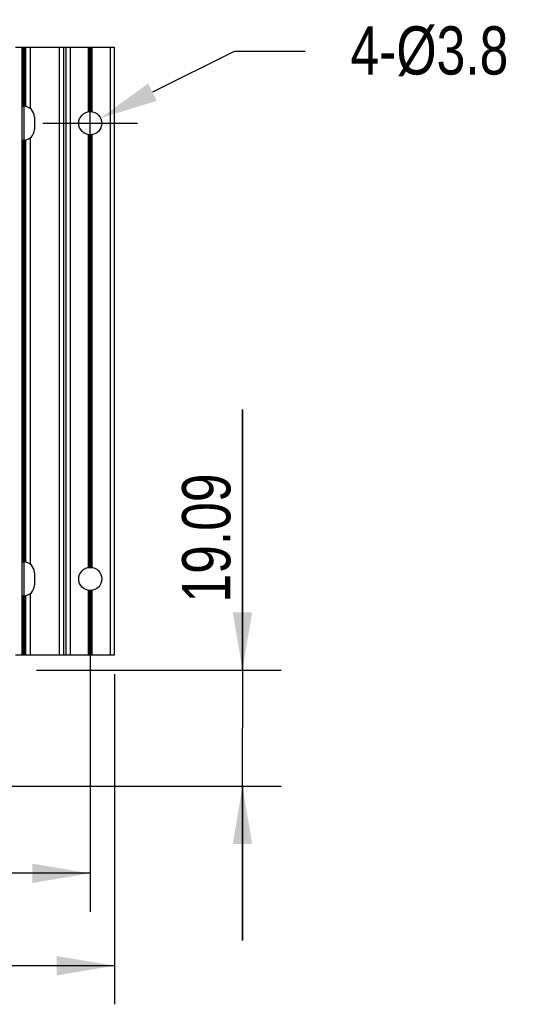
# Model space of a CAD drawing. Header units: inches. Extents: x 0 to 17, y 0 to 11.
# Tile 6 of 40: x 5.2 to 6.8, y 4.7 to 7.9. Entities that reach past the tile are written whole.
import ezdxf

# ---------------------------------------------------------------- set-up
doc = ezdxf.new("R2010")
doc.units = ezdxf.units.IN
doc.header["$LTSCALE"] = 0.935
doc.header["$MEASUREMENT"] = 0
doc.header["$PDMODE"] = 3
doc.header["$PDSIZE"] = 0.3125
doc.layers.get('0').update_dxf_attribs({"linetype": 'CONTINUOUS'})
doc.layers.get('Defpoints').update_dxf_attribs({"linetype": 'CONTINUOUS'})
doc.styles.get("Standard").update_dxf_attribs({"font": 'txt', "width": 0.8})
doc.dimstyles.new('DIMSTYLE_1', dxfattribs={"dimtxt": 0.15625, "dimasz": 0.1875, "dimexe": 0.125, "dimexo": 0.0625, "dimgap": 0.039062, "dimtad": 0, "dimtih": 1, "dimtoh": 1, "dimlfac": 2, "dimzin": 4, "dimdsep": 46, "dimtxsty": 'Standard', "dimblk": '_FILLED', "dimblk1": '_FILLED', "dimblk2": '_FILLED', "dimcen": 0.09, "dimazin": 1, "dimtfac": 1, "dimtofl": 0, "dimtmove": 0, "dimatfit": 3, "dimldrblk": '_FILLED', "dimfxl": 1, "dimtolj": 1, "dimtzin": 4, "dimarcsym": 0})
doc.dimstyles.get("Standard").update_dxf_attribs({"dimtxt": 0.15625, "dimasz": 0.1875, "dimexe": 0.125, "dimexo": 0.0625, "dimgap": 0.09, "dimtad": 0, "dimtih": 1, "dimtoh": 1, "dimzin": 4, "dimdsep": 46, "dimtxsty": 'Standard', "dimblk": '_FILLED', "dimblk1": '_FILLED', "dimblk2": '_FILLED', "dimcen": 0.09, "dimazin": 1, "dimtp": 0.01, "dimtm": 0.01, "dimtfac": 1, "dimtofl": 0, "dimtmove": 0, "dimatfit": 3, "dimldrblk": '_FILLED', "dimfxl": 1, "dimtolj": 1, "dimtzin": 4, "dimarcsym": 0})

# ---------------------------------------------------------------- blocks, each defined once
blk = doc.blocks.new('_FILLED')
at = {"color": 0, "linetype": 'ByBlock'}
blk.add_solid([(0, 0), (-1, 0.167), (-1, -0.167)], dxfattribs=at)
blk = doc.blocks.new('*D6')
at = {"color": 7, "linetype": 'Continuous', "transparency": 16777216}
for p, q in [((2.0705, 5.7788), (2.0705, 4.7091)), ((5.4642, 5.7788), (5.4642, 4.7091)), ((2.0705, 4.8341), (3.7673, 4.8341)), ((5.4642, 4.8341), (3.7673, 4.8341))]:
    blk.add_line(p, q, dxfattribs=at)
at = {"color": 7, "linetype": 'Continuous', "transparency": 16777216, "xscale": 0.1875, "yscale": 0.1875, "zscale": 0.1875, "rotation": 180}
blk.add_blockref('_FILLED', (2.0705, 4.8341), dxfattribs=at)
at = {"color": 7, "linetype": 'Continuous', "transparency": 16777216, "xscale": 0.1875, "yscale": 0.1875, "zscale": 0.1875}
blk.add_blockref('_FILLED', (5.4642, 4.8341), dxfattribs=at)
at = {"color": 7, "linetype": 'Continuous', "transparency": 16777216, "insert": (3.8499, 5.0294), "char_height": 0.15625, "width": 0.625, "attachment_point": 2, "line_spacing_factor": 0.9}
blk.add_mtext('172.4', dxfattribs=at)
blk = doc.blocks.new('*D7')
at = {"color": 7, "linetype": 'Continuous', "transparency": 16777216}
for p, q in [((2.1492, 5.9875), (2.1492, 5.0085)), ((5.3854, 5.9875), (5.3854, 5.0085)), ((2.1492, 5.1335), (3.7673, 5.1335)), ((5.3854, 5.1335), (3.7673, 5.1335))]:
    blk.add_line(p, q, dxfattribs=at)
at = {"color": 7, "linetype": 'Continuous', "transparency": 16777216, "xscale": 0.1875, "yscale": 0.1875, "zscale": 0.1875, "rotation": 180}
blk.add_blockref('_FILLED', (2.1492, 5.1335), dxfattribs=at)
at = {"color": 7, "linetype": 'Continuous', "transparency": 16777216, "xscale": 0.1875, "yscale": 0.1875, "zscale": 0.1875}
blk.add_blockref('_FILLED', (5.3854, 5.1335), dxfattribs=at)
at = {"color": 7, "linetype": 'Continuous', "transparency": 16777216, "insert": (3.805, 5.3288), "char_height": 0.15625, "width": 0.625, "attachment_point": 2, "line_spacing_factor": 0.9}
blk.add_mtext('164.4', dxfattribs=at)
blk = doc.blocks.new('*D8')
at = {"color": 7, "linetype": 'Continuous', "transparency": 16777216}
for p, q in [((5.8779, 5.7921), (5.8779, 6.6357)), ((5.8779, 6.6357), (5.8779, 5.6042)), ((5.2117, 5.7921), (6.0029, 5.7921)), ((5.8779, 4.9163), (5.8779, 5.6042)), ((5.0593, 5.4163), (6.0029, 5.4163)), ((5.8779, 5.4163), (5.8779, 4.9163))]:
    blk.add_line(p, q, dxfattribs=at)
at = {"color": 7, "linetype": 'Continuous', "transparency": 16777216, "xscale": 0.1875, "yscale": 0.1875, "zscale": 0.1875}
for p, rotation in [((5.8779, 5.7921), 270), ((5.8779, 5.4163), 90)]:
    blk.add_blockref('_FILLED', p, dxfattribs=dict(at, rotation=rotation))
at = {"color": 7, "linetype": 'Continuous', "transparency": 16777216, "insert": (5.6825, 6.0107), "char_height": 0.15625, "width": 0.625, "attachment_point": 1, "rotation": 90, "line_spacing_factor": 0.9}
blk.add_mtext('19.09', dxfattribs=at)
blk = doc.blocks.new('*D11')
at = {"color": 0, "lineweight": -2, "transparency": 16777216}
for p, q in [((5.8514, 7.7966), (5.5866, 7.6643)), ((6.0805, 7.7966), (5.8514, 7.7966)), ((5.3854, 7.4108), (5.3854, 7.7168)), ((5.2324, 7.5638), (5.5384, 7.5638))]:
    blk.add_line(p, q, dxfattribs=at)
at = {"layer": 'Defpoints', "color": 0, "transparency": 16777216}
for p in [(5.4189, 7.5805), (5.352, 7.547)]:
    blk.add_point(p, dxfattribs=at)
at = {"color": 0, "lineweight": -2, "transparency": 16777216, "xscale": 0.1875, "yscale": 0.1875, "zscale": 0.1875, "rotation": 206.5530956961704}
blk.add_blockref('_FILLED', (5.4189, 7.5805), dxfattribs=at)
at = {"color": 0, "transparency": 16777216, "insert": (6.483, 7.7966), "char_height": 0.15625, "attachment_point": 5}
blk.add_mtext('\\A1;4-%%C3.8', dxfattribs=at)

msp = doc.modelspace()

# ---------------------------------------------------------------- linework, layer by layer
at = {"color": 7, "linetype": 'Continuous'}
for p, q in [((5.14332, 7.80982), (5.16497, 7.80982)), ((5.16497, 5.84132), (5.16497, 7.80982)), ((5.16545, 7.80982), (5.46418, 7.80982)), ((5.16919, 7.61863), (5.16919, 7.80982)), ((5.17256, 7.80982), (5.17256, 7.6184)), ((5.17678, 7.6179), (5.17678, 7.80982)), ((5.19155, 7.61109), (5.19155, 7.80982)), ((5.28452, 7.80982), (5.28452, 5.84132)), ((5.30027, 5.84132), (5.30027, 7.80982)), ((5.30611, 7.80982), (5.30611, 5.84132)), ((5.32186, 5.84132), (5.32186, 7.80982)), ((5.37889, 7.80982), (5.37889, 7.60058)), ((5.38168, 7.60097), (5.38168, 7.80982)), ((5.38266, 7.80982), (5.38266, 7.60105)), ((5.38823, 7.60105), (5.38823, 7.80982)), ((5.38921, 7.80982), (5.38921, 7.60097)), ((5.392, 7.60058), (5.392, 7.80982)), ((5.44942, 7.80982), (5.44942, 5.84132)), ((5.46418, 5.84132), (5.46418, 7.80982)), ((5.16497, 7.61863), (5.16997, 7.61863)), ((5.16997, 7.61863), (5.16997, 7.50888)), ((5.20497, 7.58363), (5.20497, 7.54388)), ((5.16497, 7.50888), (5.16997, 7.50888)), ((5.16919, 6.14225), (5.16919, 7.50888)), ((5.17256, 7.50911), (5.17256, 6.14202)), ((5.17678, 6.14152), (5.17678, 7.50961)), ((5.19155, 6.13471), (5.19155, 7.51643)), ((5.37889, 7.52693), (5.37889, 6.1242)), ((5.38168, 6.12459), (5.38168, 7.52654)), ((5.38266, 7.52646), (5.38266, 6.12468)), ((5.38823, 6.12468), (5.38823, 7.52646)), ((5.38921, 7.52654), (5.38921, 6.12459)), ((5.392, 6.1242), (5.392, 7.52693)), ((5.16497, 6.14225), (5.16997, 6.14225)), ((5.16997, 6.14225), (5.16997, 6.03251)), ((5.20497, 6.10725), (5.20497, 6.06751)), ((5.16497, 6.03251), (5.16997, 6.03251)), ((5.16919, 5.84132), (5.16919, 6.03251)), ((5.17256, 6.03273), (5.17256, 5.84132)), ((5.17678, 5.84132), (5.17678, 6.03323)), ((5.19155, 5.84132), (5.19155, 6.04005)), ((5.37889, 6.05056), (5.37889, 5.84132)), ((5.38168, 5.84132), (5.38168, 6.05017)), ((5.38266, 6.05008), (5.38266, 5.84132)), ((5.38823, 5.84132), (5.38823, 6.05008)), ((5.38921, 6.05017), (5.38921, 5.84132)), ((5.392, 5.84132), (5.392, 6.05056)), ((5.14332, 5.84132), (5.46418, 5.84132))]:
    msp.add_line(p, q, dxfattribs=at)
for centre in [(5.38544, 7.56376), (5.38544, 6.08738)]:
    msp.add_circle(centre, 0.0374, dxfattribs=at)
for centre, start, end in [((5.16997, 7.58363), 0, 90), ((5.16997, 7.54388), 270, 360), ((5.16997, 6.10725), 0, 90), ((5.16997, 6.06751), 270, 360)]:
    msp.add_arc(centre, 0.035, start, end, dxfattribs=at)

# ---------------------------------------------------------------- dimensions: what is measured, and where the dimension line sits
dim = msp.add_diameter_dim_2p(p1=(5.35199, 7.54704), p2=(5.4189, 7.58048), text='4-%%C3.8', dimstyle='Standard', override={"dimdec": 4, "dimzin": 0, "dimcen": 0.153, "dimadec": 0, "dimazin": 0, "dimtp": 0, "dimtm": 0, "dimtdec": 4, "dimtzin": 0})
dim.commit()
dim.dimension.update_dxf_attribs({"geometry": '*D11', "text_midpoint": (6.48304, 7.7966), "dimtype": 163})
dim = msp.add_linear_dim(base=(5.87786, 5.41632), p1=(5.14922, 5.7921), p2=(4.99681, 5.41632), angle=270, dimstyle='DIMSTYLE_1', override={"dimtad": 1, "dimtih": 0, "dimtoh": 0}, dxfattribs=at)
dim.commit()
dim.dimension.update_dxf_attribs({"geometry": '*D8', "text_midpoint": (5.87786, 6.33886), "dimtype": 160})
for base, p1, p2, picture, middle in [((5.38544, 5.13348), (2.14922, 6.04998), (5.38544, 6.04998), '*D7', (3.82454, 5.13348)), ((5.46418, 4.83413), (2.07048, 5.84132), (5.46418, 5.84132), '*D6', (3.86943, 4.83413))]:
    dim = msp.add_linear_dim(base=base, p1=p1, p2=p2, dimstyle='DIMSTYLE_1', override={"dimtad": 1, "dimtih": 0, "dimtoh": 0}, dxfattribs=at)
    dim.commit()
    dim.dimension.update_dxf_attribs({"geometry": picture, "text_midpoint": middle, "dimtype": 160})

doc.saveas('drawing.dxf')
